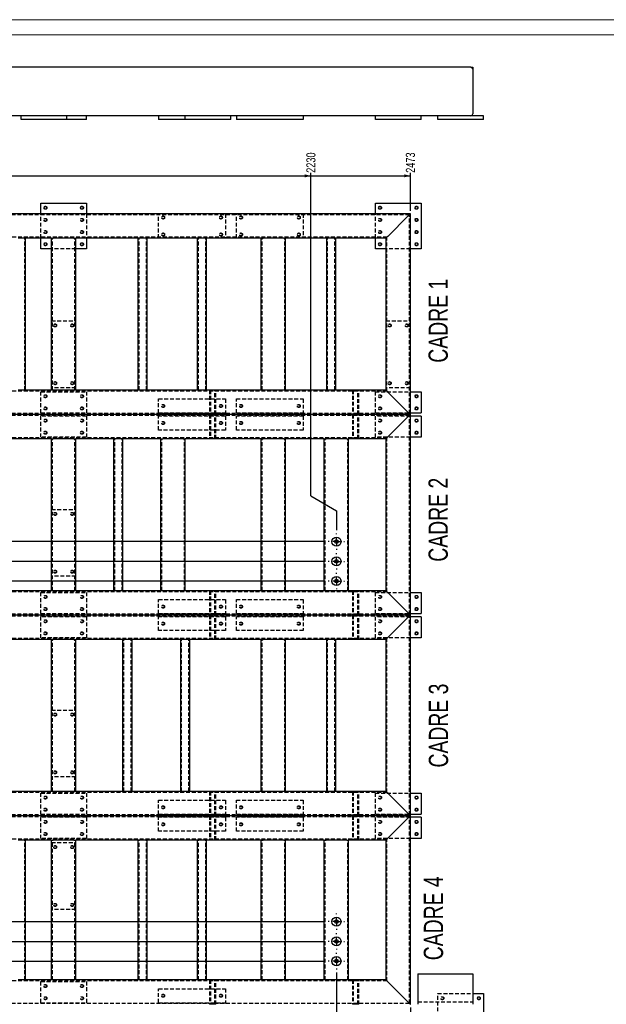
# Model space of a CAD drawing. Header units: millimetres. Extents: x 0 to 841, y 0 to 594.
# Tile 6 of 14: x 167 to 360, y 270 to 594. Entities that reach past the tile are written whole.
import ezdxf

# ---------------------------------------------------------------- set-up
doc = ezdxf.new("R2010")
doc.units = ezdxf.units.MM
doc.linetypes.add('CENTERX2', pattern=[20.32, 12.7, -2.54, 2.54, -2.54])
doc.linetypes.add('HIDDEN', pattern=[1.905, 1.27, -0.635])
for name, color, linetype in [('COTES', 1, 'Continuous'), ('NOTES', 6, 'Continuous'), ('TRAIT-MIXTES', 3, 'CENTERX2'), ('TRAIT-TIRET', 2, 'HIDDEN')]:
    doc.layers.add(name, color=color, linetype=linetype)
doc.layers.add('TRAIT-FORT', color=4, linetype='Continuous', lineweight=25)
doc.styles.add('SLDTEXTSTYLE0', font='TXT', dxfattribs={"width": 0.75})
doc.dimstyles.new('SLDDIMSTYLE1', dxfattribs={"dimtxt": 3, "dimasz": 2, "dimexe": 0, "dimexo": 0.0625, "dimgap": 0.75, "dimtad": 0, "dimtih": 1, "dimtoh": 1, "dimdec": 0, "dimlfac": 10, "dimrnd": 1e-09, "dimzin": 12, "dimdsep": 46, "dimtxsty": 'SLDTEXTSTYLE0', "dimsah": 1, "dimcen": 0.09, "dimadec": 0, "dimazin": 3, "dimtfac": 1, "dimtdec": 0, "dimtofl": 0, "dimtmove": 0, "dimatfit": 3, "dimfxl": 1, "dimfrac": 2, "dimtolj": 1, "dimtzin": 12, "dimarcsym": 0})

# ---------------------------------------------------------------- blocks, each defined once
blk = doc.blocks.new('_D_5')
at = {"layer": 'COTES', "color": 1, "transparency": 16777216}
for p, q in [((28.38, 464.14), (28.38, 422.34)), ((267.93, 422.34), (27.38, 422.34))]:
    blk.add_line(p, q, dxfattribs=at)
blk.add_solid([(28.38, 422.34), (28.88, 424.34), (27.88, 424.34)], dxfattribs=at)
at = {"layer": 'COTES', "color": 1, "transparency": 16777216, "insert": (18.52, 423.82), "char_height": 3, "attachment_point": 1, "style": 'SLDTEXTSTYLE0'}
blk.add_mtext('1078', dxfattribs=at)
blk = doc.blocks.new('_D_6')
at = {"layer": 'COTES', "color": 1, "transparency": 16777216}
for p, q in [((28.38, 422.34), (28.38, 415.84)), ((267.93, 415.84), (27.38, 415.84))]:
    blk.add_line(p, q, dxfattribs=at)
blk.add_solid([(28.38, 415.84), (28.88, 417.84), (27.88, 417.84)], dxfattribs=at)
at = {"layer": 'COTES', "color": 1, "transparency": 16777216, "insert": (18.52, 417.32), "char_height": 3, "attachment_point": 1, "style": 'SLDTEXTSTYLE0'}
blk.add_mtext('1143', dxfattribs=at)
blk = doc.blocks.new('_D_7')
at = {"layer": 'COTES', "color": 1, "transparency": 16777216}
for p, q in [((28.38, 415.84), (28.38, 409.34)), ((267.93, 409.34), (27.38, 409.34))]:
    blk.add_line(p, q, dxfattribs=at)
blk.add_solid([(28.38, 409.34), (28.88, 411.34), (27.88, 411.34)], dxfattribs=at)
at = {"layer": 'COTES', "color": 1, "transparency": 16777216, "insert": (18.52, 410.82), "char_height": 3, "attachment_point": 1, "style": 'SLDTEXTSTYLE0'}
blk.add_mtext('1208', dxfattribs=at)
blk = doc.blocks.new('_D_12')
at = {"layer": 'COTES', "color": 1, "transparency": 16777216}
for p, q in [((28.38, 301.21), (28.38, 296.4)), ((76.24, 296.4), (27.38, 296.4)), ((76.24, 296.4), (81.24, 297.34)), ((81.24, 297.34), (267.93, 297.34))]:
    blk.add_line(p, q, dxfattribs=at)
blk.add_solid([(28.38, 296.4), (28.88, 298.4), (27.88, 298.4)], dxfattribs=at)
at = {"layer": 'COTES', "color": 1, "transparency": 16777216, "insert": (18.52, 297.88), "char_height": 3, "attachment_point": 1, "style": 'SLDTEXTSTYLE0'}
blk.add_mtext('2328', dxfattribs=at)
blk = doc.blocks.new('_D_13')
at = {"layer": 'COTES', "color": 1, "transparency": 16777216}
for p, q in [((28.38, 296.4), (28.38, 291.59)), ((32.38, 291.59), (27.38, 291.59)), ((32.38, 291.59), (37.38, 290.84)), ((37.38, 290.84), (267.93, 290.84))]:
    blk.add_line(p, q, dxfattribs=at)
blk.add_solid([(28.38, 291.59), (28.88, 293.59), (27.88, 293.59)], dxfattribs=at)
at = {"layer": 'COTES', "color": 1, "transparency": 16777216, "insert": (18.52, 293.07), "char_height": 3, "attachment_point": 1, "style": 'SLDTEXTSTYLE0'}
blk.add_mtext('2393', dxfattribs=at)
blk = doc.blocks.new('_D_15')
at = {"layer": 'COTES', "color": 1, "transparency": 16777216}
for p, q in [((28.38, 286.78), (28.38, 281.97)), ((75.43, 281.97), (27.38, 281.97)), ((75.43, 281.97), (80.43, 284.34)), ((80.43, 284.34), (267.93, 284.34))]:
    blk.add_line(p, q, dxfattribs=at)
blk.add_solid([(28.38, 281.97), (28.88, 283.97), (27.88, 283.97)], dxfattribs=at)
at = {"layer": 'COTES', "color": 1, "transparency": 16777216, "insert": (18.52, 283.45), "char_height": 3, "attachment_point": 1, "style": 'SLDTEXTSTYLE0'}
blk.add_mtext('2458', dxfattribs=at)
blk = doc.blocks.new('_D_24')
at = {"layer": 'COTES', "color": 1, "transparency": 16777216}
for p, q in [((53.44, 542.64), (263.21, 542.64)), ((263.21, 437.43), (263.21, 543.64)), ((263.21, 437.43), (271.63, 432.43)), ((271.63, 432.43), (271.63, 426.04))]:
    blk.add_line(p, q, dxfattribs=at)
blk.add_solid([(263.21, 542.64), (261.21, 543.14), (261.21, 542.14)], dxfattribs=at)
at = {"layer": 'COTES', "color": 1, "transparency": 16777216, "insert": (261.72, 543.64), "char_height": 3, "attachment_point": 1, "rotation": 90, "style": 'SLDTEXTSTYLE0'}
blk.add_mtext('2230', dxfattribs=at)
blk = doc.blocks.new('_D_25')
at = {"layer": 'COTES', "color": 1, "transparency": 16777216}
for p, q in [((263.21, 542.64), (295.93, 542.64)), ((295.93, 531.14), (295.93, 543.64))]:
    blk.add_line(p, q, dxfattribs=at)
blk.add_solid([(295.93, 542.64), (293.93, 543.14), (293.93, 542.14)], dxfattribs=at)
at = {"layer": 'COTES', "color": 1, "transparency": 16777216, "insert": (294.45, 543.64), "char_height": 3, "attachment_point": 1, "rotation": 90, "style": 'SLDTEXTSTYLE0'}
blk.add_mtext('2473', dxfattribs=at)
blk = doc.blocks.new('_D_32')
at = {"layer": 'COTES', "color": 1, "transparency": 16777216}
for p, q in [((271.63, 280.64), (271.63, 79.78)), ((154.93, 80.78), (271.63, 80.78))]:
    blk.add_line(p, q, dxfattribs=at)
blk.add_solid([(271.63, 80.78), (269.63, 81.28), (269.63, 80.28)], dxfattribs=at)
at = {"layer": 'COTES', "color": 1, "transparency": 16777216, "insert": (270.15, 70.91), "char_height": 3, "attachment_point": 1, "rotation": 90, "style": 'SLDTEXTSTYLE0'}
blk.add_mtext('2230', dxfattribs=at)
blk = doc.blocks.new('_D_33')
at = {"layer": 'COTES', "color": 1, "transparency": 16777216}
for p, q in [((295.93, 269.14), (295.93, 79.78)), ((271.63, 80.78), (295.93, 80.78))]:
    blk.add_line(p, q, dxfattribs=at)
blk.add_solid([(295.93, 80.78), (293.93, 81.28), (293.93, 80.28)], dxfattribs=at)
at = {"layer": 'COTES', "color": 1, "transparency": 16777216, "insert": (294.45, 70.91), "char_height": 3, "attachment_point": 1, "rotation": 90, "style": 'SLDTEXTSTYLE0'}
blk.add_mtext('2473', dxfattribs=at)
blk = doc.blocks.new('SW_CENTERMARKSYMBOL_3')
at = {"layer": 'TRAIT-MIXTES', "color": 0}
for p, q in [((-2.4, 0), (-2.7, 0)), ((0, 0), (-1.2, 0)), ((0, 2.4), (0, 2.7)), ((0, 0), (0, 1.2)), ((0, 0), (0, -1.2)), ((0, 0), (1.2, 0)), ((2.4, 0), (2.7, 0)), ((0, -2.4), (0, -2.7))]:
    blk.add_line(p, q, dxfattribs=at)
blk = doc.blocks.new('SW_CENTERMARKSYMBOL_4')
at = {"layer": 'TRAIT-MIXTES', "color": 0}
for p, q in [((-2.4, 0), (-2.7, 0)), ((0, 0), (-1.2, 0)), ((0, 2.4), (0, 2.7)), ((0, 0), (0, 1.2)), ((0, 0), (0, -1.2)), ((0, 0), (1.2, 0)), ((2.4, 0), (2.7, 0)), ((0, -2.4), (0, -2.7))]:
    blk.add_line(p, q, dxfattribs=at)
blk = doc.blocks.new('SW_CENTERMARKSYMBOL_5')
at = {"layer": 'TRAIT-MIXTES', "color": 0}
for p, q in [((-2.4, 0), (-2.7, 0)), ((0, 0), (-1.2, 0)), ((0, 2.4), (0, 2.7)), ((0, 0), (0, 1.2)), ((0, 0), (0, -1.2)), ((0, 0), (1.2, 0)), ((2.4, 0), (2.7, 0)), ((0, -2.4), (0, -2.7))]:
    blk.add_line(p, q, dxfattribs=at)
blk = doc.blocks.new('SW_CENTERMARKSYMBOL_9')
at = {"layer": 'TRAIT-MIXTES', "color": 0}
for p, q in [((-2.4, 0), (-2.7, 0)), ((0, 0), (-1.2, 0)), ((0, 2.4), (0, 2.7)), ((0, 0), (0, 1.2)), ((0, 0), (0, -1.2)), ((0, 0), (1.2, 0)), ((2.4, 0), (2.7, 0)), ((0, -2.4), (0, -2.7))]:
    blk.add_line(p, q, dxfattribs=at)
blk = doc.blocks.new('SW_CENTERMARKSYMBOL_10')
at = {"layer": 'TRAIT-MIXTES', "color": 0}
for p, q in [((-2.4, 0), (-2.7, 0)), ((0, 0), (-1.2, 0)), ((0, 2.4), (0, 2.7)), ((0, 0), (0, 1.2)), ((0, 0), (0, -1.2)), ((0, 0), (1.2, 0)), ((2.4, 0), (2.7, 0)), ((0, -2.4), (0, -2.7))]:
    blk.add_line(p, q, dxfattribs=at)
blk = doc.blocks.new('SW_CENTERMARKSYMBOL_11')
at = {"layer": 'TRAIT-MIXTES', "color": 0}
for p, q in [((-2.4, 0), (-2.7, 0)), ((0, 0), (-1.2, 0)), ((0, 2.4), (0, 2.7)), ((0, 0), (0, 1.2)), ((0, 0), (0, -1.2)), ((0, 0), (1.2, 0)), ((2.4, 0), (2.7, 0)), ((0, -2.4), (0, -2.7))]:
    blk.add_line(p, q, dxfattribs=at)

msp = doc.modelspace()

# ---------------------------------------------------------------- linework, layer by layer
at = {"color": 7, "linetype": 'Continuous', "lineweight": 18}
for p, q in [((841, 594), (0, 594)), ((836, 589), (5, 589))]:
    msp.add_line(p, q, dxfattribs=at)
at = {"layer": 'TRAIT-FORT', "color": 4, "linetype": 'Continuous', "lineweight": 25}
for p, q in [((315.83, 578.39), (49.23, 578.39)), ((315.83, 578.39), (316.43, 578.39)), ((316.43, 578.39), (316.43, 577.79)), ((316.43, 577.79), (316.43, 562.99)), ((167.93, 562.39), (158.93, 562.39)), ((167.93, 561.19), (167.93, 562.39)), ((182.93, 562.39), (167.93, 562.39)), ((182.93, 561.19), (167.93, 561.19)), ((221.93, 562.39), (182.93, 562.39)), ((182.93, 561.19), (182.93, 562.39)), ((189.43, 561.19), (182.93, 561.19)), ((189.43, 561.19), (189.43, 562.39)), ((213.13, 562.39), (213.13, 561.19)), ((221.93, 561.19), (213.13, 561.19)), ((221.93, 561.19), (221.93, 562.39)), ((236.93, 562.39), (221.93, 562.39)), ((236.93, 561.19), (221.93, 561.19)), ((304.93, 562.39), (236.93, 562.39)), ((236.93, 561.19), (236.93, 562.39)), ((238.73, 562.39), (238.73, 561.19)), ((260.73, 561.19), (238.73, 561.19)), ((260.73, 562.39), (260.73, 561.19)), ((284.43, 561.19), (284.43, 562.39)), ((299.43, 561.19), (284.43, 561.19)), ((299.43, 561.19), (299.43, 562.39)), ((304.93, 561.19), (304.93, 562.39)), ((319.93, 562.39), (304.93, 562.39)), ((319.93, 561.19), (304.93, 561.19)), ((319.93, 561.19), (319.93, 562.39)), ((174.43, 533.64), (189.43, 533.64)), ((174.43, 530.14), (174.43, 533.64)), ((189.43, 533.64), (189.43, 530.14)), ((284.43, 533.64), (299.43, 533.64)), ((284.43, 530.14), (284.43, 533.64)), ((299.43, 533.64), (299.43, 518.64)), ((295.93, 530.14), (48.63, 530.14)), ((288.53, 522.74), (295.33, 529.54)), ((295.93, 464.14), (295.93, 530.14)), ((168.83, 522.14), (167.03, 522.14)), ((169.43, 522.14), (168.83, 522.14)), ((169.43, 472.14), (169.43, 522.14)), ((177.93, 522.14), (169.43, 522.14)), ((174.43, 518.64), (174.43, 522.14)), ((177.93, 472.14), (177.93, 522.14)), ((177.93, 522.14), (178.53, 522.14)), ((185.33, 522.14), (178.53, 522.14)), ((185.33, 522.14), (185.93, 522.14)), ((185.93, 472.14), (185.93, 522.14)), ((206.43, 522.14), (185.93, 522.14)), ((189.43, 522.14), (189.43, 518.64)), ((206.43, 472.14), (206.43, 522.14)), ((207.03, 522.14), (206.43, 522.14)), ((208.83, 522.14), (207.03, 522.14)), ((209.43, 522.14), (208.83, 522.14)), ((209.43, 472.14), (209.43, 522.14)), ((225.93, 522.14), (209.43, 522.14)), ((225.93, 472.14), (225.93, 522.14)), ((226.53, 522.14), (225.93, 522.14)), ((228.33, 522.14), (226.53, 522.14)), ((228.93, 522.14), (228.33, 522.14)), ((228.93, 472.14), (228.93, 522.14)), ((246.93, 522.14), (228.93, 522.14)), ((246.93, 472.14), (246.93, 522.14)), ((246.93, 522.14), (247.53, 522.14)), ((254.33, 522.14), (247.53, 522.14)), ((254.33, 522.14), (254.93, 522.14)), ((254.93, 472.14), (254.93, 522.14)), ((268.43, 522.14), (254.93, 522.14)), ((268.43, 472.14), (268.43, 522.14)), ((269.03, 522.14), (268.43, 522.14)), ((270.83, 522.14), (269.03, 522.14)), ((271.43, 522.14), (270.83, 522.14)), ((271.43, 472.14), (271.43, 522.14)), ((287.93, 522.14), (271.43, 522.14)), ((284.43, 518.64), (284.43, 522.14)), ((287.93, 472.14), (287.93, 522.14)), ((177.93, 518.64), (174.43, 518.64)), ((189.43, 518.64), (185.93, 518.64)), ((287.93, 518.64), (284.43, 518.64)), ((299.43, 518.64), (295.93, 518.64)), ((168.83, 472.14), (167.03, 472.14)), ((169.43, 472.14), (168.83, 472.14)), ((177.93, 472.14), (169.43, 472.14)), ((178.53, 472.14), (177.93, 472.14)), ((185.33, 472.14), (178.53, 472.14)), ((185.93, 472.14), (185.33, 472.14)), ((206.43, 472.14), (185.93, 472.14)), ((207.03, 472.14), (206.43, 472.14)), ((208.83, 472.14), (207.03, 472.14)), ((209.43, 472.14), (208.83, 472.14)), ((225.93, 472.14), (209.43, 472.14)), ((226.53, 472.14), (225.93, 472.14)), ((228.33, 472.14), (226.53, 472.14)), ((228.93, 472.14), (228.33, 472.14)), ((246.93, 472.14), (228.93, 472.14)), ((247.53, 472.14), (246.93, 472.14)), ((254.33, 472.14), (247.53, 472.14)), ((254.93, 472.14), (254.33, 472.14)), ((268.43, 472.14), (254.93, 472.14)), ((269.03, 472.14), (268.43, 472.14)), ((270.83, 472.14), (269.03, 472.14)), ((271.43, 472.14), (270.83, 472.14)), ((287.93, 472.14), (271.43, 472.14)), ((288.53, 471.54), (295.33, 464.74)), ((295.93, 471.64), (299.43, 471.64)), ((299.43, 471.64), (299.43, 464.64)), ((295.93, 464.14), (48.63, 464.14)), ((288.53, 456.74), (295.33, 463.54)), ((295.93, 464.64), (299.43, 464.64)), ((295.93, 398.14), (295.93, 464.14)), ((299.43, 463.64), (295.93, 463.64)), ((299.43, 463.64), (299.43, 456.64)), ((177.93, 456.14), (163.43, 456.14)), ((177.93, 406.14), (177.93, 456.14)), ((177.93, 456.14), (178.53, 456.14)), ((185.33, 456.14), (178.53, 456.14)), ((185.33, 456.14), (185.93, 456.14)), ((185.93, 406.14), (185.93, 456.14)), ((198.43, 456.14), (185.93, 456.14)), ((198.43, 406.14), (198.43, 456.14)), ((199.03, 456.14), (198.43, 456.14)), ((200.83, 456.14), (199.03, 456.14)), ((201.43, 456.14), (200.83, 456.14)), ((201.43, 406.14), (201.43, 456.14)), ((213.93, 456.14), (201.43, 456.14)), ((213.93, 406.14), (213.93, 456.14)), ((213.93, 456.14), (214.53, 456.14)), ((221.33, 456.14), (214.53, 456.14)), ((221.33, 456.14), (221.93, 456.14)), ((221.93, 406.14), (221.93, 456.14)), ((246.93, 456.14), (221.93, 456.14)), ((246.93, 406.14), (246.93, 456.14)), ((246.93, 456.14), (247.53, 456.14)), ((254.33, 456.14), (247.53, 456.14)), ((254.33, 456.14), (254.93, 456.14)), ((254.93, 406.14), (254.93, 456.14)), ((267.63, 456.14), (254.93, 456.14)), ((267.63, 406.14), (267.63, 456.14)), ((267.63, 456.14), (268.23, 456.14)), ((275.03, 456.14), (268.23, 456.14)), ((275.03, 456.14), (275.63, 456.14)), ((287.93, 456.14), (275.63, 456.14)), ((275.63, 406.14), (275.63, 456.14)), ((287.93, 406.14), (287.93, 456.14)), ((299.43, 456.64), (295.93, 456.64)), ((177.93, 406.14), (163.43, 406.14)), ((178.53, 406.14), (177.93, 406.14)), ((185.33, 406.14), (178.53, 406.14)), ((185.93, 406.14), (185.33, 406.14)), ((198.43, 406.14), (185.93, 406.14)), ((199.03, 406.14), (198.43, 406.14)), ((200.83, 406.14), (199.03, 406.14)), ((201.43, 406.14), (200.83, 406.14)), ((213.93, 406.14), (201.43, 406.14)), ((214.53, 406.14), (213.93, 406.14)), ((221.33, 406.14), (214.53, 406.14)), ((221.93, 406.14), (221.33, 406.14)), ((246.93, 406.14), (221.93, 406.14)), ((247.53, 406.14), (246.93, 406.14)), ((254.33, 406.14), (247.53, 406.14)), ((254.93, 406.14), (254.33, 406.14)), ((267.63, 406.14), (254.93, 406.14)), ((268.23, 406.14), (267.63, 406.14)), ((275.03, 406.14), (268.23, 406.14)), ((275.63, 406.14), (275.03, 406.14)), ((287.93, 406.14), (275.63, 406.14)), ((288.53, 405.54), (295.33, 398.74)), ((295.93, 405.64), (299.43, 405.64)), ((299.43, 405.64), (299.43, 398.64)), ((295.93, 398.64), (299.43, 398.64)), ((295.93, 398.14), (48.63, 398.14)), ((288.53, 390.74), (295.33, 397.54)), ((295.93, 332.14), (295.93, 398.14)), ((299.43, 397.64), (295.93, 397.64)), ((299.43, 397.64), (299.43, 390.64)), ((177.93, 390.14), (163.43, 390.14)), ((177.93, 340.14), (177.93, 390.14)), ((177.93, 390.14), (178.53, 390.14)), ((185.33, 390.14), (178.53, 390.14)), ((185.33, 390.14), (185.93, 390.14)), ((185.93, 340.14), (185.93, 390.14)), ((201.43, 390.14), (185.93, 390.14)), ((201.43, 340.14), (201.43, 390.14)), ((202.03, 390.14), (201.43, 390.14)), ((203.83, 390.14), (202.03, 390.14)), ((204.43, 390.14), (203.83, 390.14)), ((204.43, 340.14), (204.43, 390.14)), ((220.43, 390.14), (204.43, 390.14)), ((220.43, 340.14), (220.43, 390.14)), ((221.03, 390.14), (220.43, 390.14)), ((222.83, 390.14), (221.03, 390.14)), ((223.43, 390.14), (222.83, 390.14)), ((223.43, 340.14), (223.43, 390.14)), ((246.93, 390.14), (223.43, 390.14)), ((246.93, 340.14), (246.93, 390.14)), ((246.93, 390.14), (247.53, 390.14)), ((254.33, 390.14), (247.53, 390.14)), ((254.33, 390.14), (254.93, 390.14)), ((254.93, 340.14), (254.93, 390.14)), ((268.43, 390.14), (254.93, 390.14)), ((268.43, 340.14), (268.43, 390.14)), ((269.03, 390.14), (268.43, 390.14)), ((270.83, 390.14), (269.03, 390.14)), ((271.43, 390.14), (270.83, 390.14)), ((271.43, 340.14), (271.43, 390.14)), ((287.93, 390.14), (271.43, 390.14)), ((287.93, 340.14), (287.93, 390.14)), ((299.43, 390.64), (295.93, 390.64)), ((177.93, 340.14), (163.43, 340.14)), ((178.53, 340.14), (177.93, 340.14)), ((185.33, 340.14), (178.53, 340.14)), ((185.93, 340.14), (185.33, 340.14)), ((201.43, 340.14), (185.93, 340.14)), ((202.03, 340.14), (201.43, 340.14)), ((203.83, 340.14), (202.03, 340.14)), ((204.43, 340.14), (203.83, 340.14)), ((220.43, 340.14), (204.43, 340.14)), ((221.03, 340.14), (220.43, 340.14)), ((222.83, 340.14), (221.03, 340.14)), ((223.43, 340.14), (222.83, 340.14)), ((246.93, 340.14), (223.43, 340.14)), ((247.53, 340.14), (246.93, 340.14)), ((254.33, 340.14), (247.53, 340.14)), ((254.93, 340.14), (254.33, 340.14)), ((268.43, 340.14), (254.93, 340.14)), ((269.03, 340.14), (268.43, 340.14)), ((270.83, 340.14), (269.03, 340.14)), ((271.43, 340.14), (270.83, 340.14)), ((287.93, 340.14), (271.43, 340.14)), ((288.53, 339.54), (295.33, 332.74)), ((295.93, 339.64), (299.43, 339.64)), ((299.43, 339.64), (299.43, 332.64)), ((295.93, 332.14), (48.63, 332.14)), ((288.53, 324.74), (295.33, 331.54)), ((295.93, 332.64), (299.43, 332.64)), ((295.93, 270.14), (295.93, 332.14)), ((299.43, 331.64), (295.93, 331.64)), ((299.43, 331.64), (299.43, 324.64)), ((168.83, 324.14), (167.03, 324.14)), ((169.43, 324.14), (168.83, 324.14)), ((169.43, 278.14), (169.43, 324.14)), ((177.93, 324.14), (169.43, 324.14)), ((177.93, 278.14), (177.93, 324.14)), ((177.93, 324.14), (178.53, 324.14)), ((185.33, 324.14), (178.53, 324.14)), ((185.33, 324.14), (185.93, 324.14)), ((185.93, 278.14), (185.93, 324.14)), ((206.43, 324.14), (185.93, 324.14)), ((206.43, 278.14), (206.43, 324.14)), ((207.03, 324.14), (206.43, 324.14)), ((208.83, 324.14), (207.03, 324.14)), ((209.43, 324.14), (208.83, 324.14)), ((209.43, 278.14), (209.43, 324.14)), ((225.93, 324.14), (209.43, 324.14)), ((225.93, 278.14), (225.93, 324.14)), ((226.53, 324.14), (225.93, 324.14)), ((228.33, 324.14), (226.53, 324.14)), ((228.93, 324.14), (228.33, 324.14)), ((228.93, 278.14), (228.93, 324.14)), ((246.93, 324.14), (228.93, 324.14)), ((246.93, 278.14), (246.93, 324.14)), ((246.93, 324.14), (247.53, 324.14)), ((254.33, 324.14), (247.53, 324.14)), ((254.33, 324.14), (254.93, 324.14)), ((254.93, 278.14), (254.93, 324.14)), ((267.63, 324.14), (254.93, 324.14)), ((267.63, 278.14), (267.63, 324.14)), ((267.63, 324.14), (268.23, 324.14)), ((275.03, 324.14), (268.23, 324.14)), ((275.03, 324.14), (275.63, 324.14)), ((287.93, 324.14), (275.63, 324.14)), ((275.63, 278.14), (275.63, 324.14)), ((287.93, 278.14), (287.93, 324.14)), ((299.43, 324.64), (295.93, 324.64)), ((298.43, 280.14), (298.43, 270.14)), ((298.43, 280.14), (316.43, 280.14)), ((316.43, 280.14), (316.43, 270.14)), ((168.83, 278.14), (167.03, 278.14)), ((169.43, 278.14), (168.83, 278.14)), ((177.93, 278.14), (169.43, 278.14)), ((178.53, 278.14), (177.93, 278.14)), ((185.33, 278.14), (178.53, 278.14)), ((185.93, 278.14), (185.33, 278.14)), ((206.43, 278.14), (185.93, 278.14)), ((207.03, 278.14), (206.43, 278.14)), ((208.83, 278.14), (207.03, 278.14)), ((209.43, 278.14), (208.83, 278.14)), ((225.93, 278.14), (209.43, 278.14)), ((226.53, 278.14), (225.93, 278.14)), ((228.33, 278.14), (226.53, 278.14)), ((228.93, 278.14), (228.33, 278.14)), ((246.93, 278.14), (228.93, 278.14)), ((247.53, 278.14), (246.93, 278.14)), ((254.33, 278.14), (247.53, 278.14)), ((254.93, 278.14), (254.33, 278.14)), ((267.63, 278.14), (254.93, 278.14)), ((268.23, 278.14), (267.63, 278.14)), ((275.03, 278.14), (268.23, 278.14)), ((275.63, 278.14), (275.03, 278.14)), ((287.93, 278.14), (275.63, 278.14)), ((288.53, 277.54), (295.33, 270.74)), ((316.43, 273.64), (319.93, 273.64)), ((319.93, 273.64), (319.93, 258.64))]:
    msp.add_line(p, q, dxfattribs=at)
at = {"layer": 'TRAIT-FORT', "color": 4, "linetype": 'Continuous', "lineweight": 25, "flags": 128}
for points in [[(295.33, 529.54), (295.44, 529.64), (295.54, 529.74), (295.63, 529.84), (295.72, 529.92), (295.79, 530), (295.85, 530.06), (295.89, 530.1), (295.92, 530.13), (295.93, 530.14)], [(295.33, 529.54), (295.44, 529.64), (295.54, 529.74), (295.63, 529.84), (295.72, 529.92), (295.79, 530), (295.85, 530.06), (295.89, 530.1), (295.92, 530.13), (295.93, 530.14)], [(295.33, 464.74), (295.44, 464.64), (295.54, 464.53), (295.63, 464.44), (295.72, 464.35), (295.79, 464.28), (295.85, 464.22), (295.89, 464.17), (295.92, 464.15), (295.93, 464.14)], [(295.33, 464.74), (295.45, 464.62), (295.56, 464.51), (295.66, 464.41), (295.76, 464.31), (295.83, 464.24), (295.89, 464.18), (295.92, 464.15), (295.93, 464.14)], [(295.33, 398.74), (295.44, 398.63), (295.54, 398.53), (295.63, 398.44), (295.72, 398.35), (295.79, 398.28), (295.85, 398.22), (295.89, 398.18), (295.92, 398.15), (295.93, 398.14)], [(295.33, 398.74), (295.44, 398.63), (295.54, 398.53), (295.63, 398.44), (295.72, 398.35), (295.79, 398.28), (295.85, 398.22), (295.89, 398.18), (295.92, 398.15), (295.93, 398.14)], [(295.33, 397.54), (295.44, 397.64), (295.54, 397.74), (295.63, 397.84), (295.72, 397.92), (295.79, 398), (295.85, 398.06), (295.89, 398.1), (295.92, 398.13), (295.93, 398.14)], [(295.33, 397.54), (295.44, 397.64), (295.54, 397.74), (295.63, 397.84), (295.72, 397.92), (295.79, 398), (295.85, 398.06), (295.89, 398.1), (295.92, 398.13), (295.93, 398.14)], [(295.33, 332.74), (295.44, 332.64), (295.54, 332.53), (295.63, 332.44), (295.72, 332.35), (295.79, 332.28), (295.85, 332.22), (295.89, 332.18), (295.92, 332.15), (295.93, 332.14)], [(295.33, 332.74), (295.44, 332.64), (295.54, 332.53), (295.63, 332.44), (295.72, 332.35), (295.79, 332.28), (295.85, 332.22), (295.89, 332.18), (295.92, 332.15), (295.93, 332.14)], [(295.33, 270.74), (295.44, 270.63), (295.54, 270.53), (295.63, 270.44), (295.72, 270.35), (295.79, 270.28), (295.85, 270.22), (295.89, 270.17), (295.92, 270.15), (295.93, 270.14)], [(295.33, 270.74), (295.44, 270.63), (295.54, 270.53), (295.63, 270.44), (295.72, 270.35), (295.79, 270.28), (295.85, 270.22), (295.89, 270.17), (295.92, 270.15), (295.93, 270.14)]]:
    msp.add_lwpolyline(points, dxfattribs=at)
at = {"layer": 'TRAIT-FORT', "color": 4, "linetype": 'Continuous', "lineweight": 25}
for centre, radius in [((175.93, 532.14), 0.425), ((187.93, 532.14), 0.425), ((285.93, 532.14), 0.425), ((297.93, 532.14), 0.425), ((297.93, 528.14), 0.425), ((297.93, 524.14), 0.425), ((175.93, 520.14), 0.425), ((187.93, 520.14), 0.425), ((285.93, 520.14), 0.425), ((297.93, 520.14), 0.425), ((297.93, 470.14), 0.425), ((297.93, 466.14), 0.425), ((297.93, 462.14), 0.425), ((297.93, 458.14), 0.425), ((271.63, 422.34), 1.5), ((271.63, 422.34), 0.603), ((271.63, 422.34), 0.51), ((271.63, 415.84), 1.5), ((271.63, 415.84), 0.603), ((271.63, 415.84), 0.51), ((271.63, 409.34), 1.5), ((271.63, 409.34), 0.603), ((271.63, 409.34), 0.51), ((297.93, 404.14), 0.425), ((297.93, 400.14), 0.425), ((297.93, 396.14), 0.425), ((297.93, 392.14), 0.425), ((297.93, 338.14), 0.425), ((297.93, 334.14), 0.425), ((297.93, 330.14), 0.425), ((297.93, 326.14), 0.425), ((271.63, 297.34), 1.5), ((271.63, 297.34), 0.603), ((271.63, 297.34), 0.51), ((271.63, 290.84), 1.5), ((271.63, 290.84), 0.603), ((271.63, 290.84), 0.51), ((271.63, 284.34), 1.5), ((271.63, 284.34), 0.603), ((271.63, 284.34), 0.51), ((318.43, 272.14), 0.425)]:
    msp.add_circle(centre, radius, dxfattribs=at)
for centre, radius, start, end in [((315.83, 577.79), 0.6, 360, 90), ((315.83, 562.99), 0.6, 270, 360), ((229.98, 580.66), 82.36, 314.7229, 315.3135), ((229.98, 580.66), 82.36, 314.7229, 315.3135), ((18.66, 202.1), 381.35, 44.9545, 45.0819), ((39.06, 720.25), 362.73, 314.9512, 315.0852), ((39.06, 720.25), 362.73, 314.9512, 315.0852), ((264.54, 480.14), 33.51, 314.2566, 315.707), ((606.96, 137.51), 450.89, 134.9279, 135.0357), ((513.95, 631.7), 319.32, 224.9421, 225.0943), ((229.98, 448.66), 82.36, 314.7229, 315.3135), ((229.98, 448.66), 82.36, 314.7229, 315.3135), ((264.54, 316.14), 33.51, 44.293, 45.7434), ((39.06, 588.25), 362.73, 314.9512, 315.0852), ((39.06, 588.25), 362.73, 314.9512, 315.0852), ((606.96, 5.51), 450.89, 134.9279, 135.0357), ((264.54, 348.14), 33.51, 314.2566, 315.707), ((312.15, 301.74), 33.82, 224.2626, 225.7009)]:
    msp.add_arc(centre, radius, start, end, dxfattribs=at)
at = {"layer": 'TRAIT-TIRET', "color": 2}
for p, q in [((295.63, 529.84), (48.93, 529.84)), ((174.43, 522.14), (174.43, 530.14)), ((189.43, 530.14), (189.43, 522.14)), ((213.13, 522.14), (213.13, 530.14)), ((235.13, 530.14), (235.13, 522.14)), ((238.73, 522.14), (238.73, 530.14)), ((260.73, 530.14), (260.73, 522.14)), ((284.43, 522.14), (284.43, 530.14)), ((295.63, 464.44), (295.63, 529.84)), ((288.23, 522.44), (56.33, 522.44)), ((169.13, 472.14), (169.13, 522.14)), ((178.23, 472.14), (178.23, 522.14)), ((185.63, 472.14), (185.63, 522.14)), ((206.73, 472.14), (206.73, 522.14)), ((209.13, 472.14), (209.13, 522.14)), ((226.23, 472.14), (226.23, 522.14)), ((228.63, 472.14), (228.63, 522.14)), ((247.23, 472.14), (247.23, 522.14)), ((254.63, 472.14), (254.63, 522.14)), ((268.73, 472.14), (268.73, 522.14)), ((271.13, 472.14), (271.13, 522.14)), ((288.23, 471.84), (288.23, 522.44)), ((185.93, 518.64), (177.93, 518.64)), ((295.93, 518.64), (287.93, 518.64)), ((177.93, 494.94), (185.93, 494.94)), ((287.93, 494.94), (295.93, 494.94)), ((185.93, 472.94), (177.93, 472.94)), ((295.93, 472.94), (287.93, 472.94)), ((288.23, 471.84), (56.33, 471.84)), ((174.43, 471.64), (189.43, 471.64)), ((174.43, 464.64), (174.43, 471.64)), ((189.43, 471.64), (189.43, 464.64)), ((229.88, 472.14), (229.88, 471.84)), ((229.88, 472.14), (229.88, 464.14)), ((230.18, 472.14), (230.18, 464.14)), ((231.68, 464.14), (231.68, 472.14)), ((231.98, 471.84), (231.98, 472.14)), ((231.98, 464.14), (231.98, 472.14)), ((276.88, 472.14), (276.88, 471.84)), ((276.88, 472.14), (276.88, 464.14)), ((277.18, 472.14), (277.18, 464.14)), ((278.68, 464.14), (278.68, 472.14)), ((278.98, 471.84), (278.98, 472.14)), ((278.98, 464.14), (278.98, 472.14)), ((284.43, 471.64), (295.93, 471.64)), ((284.43, 464.64), (284.43, 471.64)), ((213.13, 469.24), (235.13, 469.24)), ((213.13, 464.64), (213.13, 469.24)), ((235.13, 469.24), (235.13, 464.64)), ((238.73, 469.24), (260.73, 469.24)), ((238.73, 464.64), (238.73, 469.24)), ((260.73, 469.24), (260.73, 464.64)), ((295.63, 464.44), (48.93, 464.44)), ((295.63, 463.84), (48.93, 463.84)), ((174.43, 464.64), (189.43, 464.64)), ((174.43, 456.64), (174.43, 463.64)), ((189.43, 463.64), (174.43, 463.64)), ((189.43, 463.64), (189.43, 456.64)), ((213.13, 464.64), (235.13, 464.64)), ((213.13, 459.04), (213.13, 463.64)), ((235.13, 463.64), (213.13, 463.64)), ((229.88, 464.44), (229.88, 464.14)), ((230.93, 464.14), (229.88, 464.14)), ((229.88, 464.14), (231.98, 464.14)), ((229.88, 464.14), (229.88, 463.84)), ((229.88, 464.14), (229.88, 456.14)), ((230.18, 464.14), (230.18, 456.14)), ((231.98, 464.14), (230.93, 464.14)), ((231.68, 456.14), (231.68, 464.14)), ((231.98, 464.14), (231.98, 464.44)), ((231.98, 463.84), (231.98, 464.14)), ((231.98, 456.14), (231.98, 464.14)), ((235.13, 463.64), (235.13, 459.04)), ((238.73, 464.64), (260.73, 464.64)), ((238.73, 459.04), (238.73, 463.64)), ((260.73, 463.64), (238.73, 463.64)), ((260.73, 463.64), (260.73, 459.04)), ((276.88, 464.44), (276.88, 464.14)), ((277.93, 464.14), (276.88, 464.14)), ((276.88, 464.14), (278.98, 464.14)), ((276.88, 464.14), (276.88, 463.84)), ((276.88, 464.14), (276.88, 456.14)), ((277.18, 464.14), (277.18, 456.14)), ((278.98, 464.14), (277.93, 464.14)), ((278.68, 456.14), (278.68, 464.14)), ((278.98, 464.14), (278.98, 464.44)), ((278.98, 463.84), (278.98, 464.14)), ((278.98, 456.14), (278.98, 464.14)), ((284.43, 464.64), (295.93, 464.64)), ((284.43, 456.64), (284.43, 463.64)), ((295.93, 463.64), (284.43, 463.64)), ((295.63, 398.44), (295.63, 463.84)), ((235.13, 459.04), (213.13, 459.04)), ((260.73, 459.04), (238.73, 459.04)), ((288.23, 456.44), (56.33, 456.44)), ((189.43, 456.64), (174.43, 456.64)), ((178.23, 406.14), (178.23, 456.14)), ((185.63, 406.14), (185.63, 456.14)), ((198.73, 406.14), (198.73, 456.14)), ((201.13, 406.14), (201.13, 456.14)), ((214.23, 406.14), (214.23, 456.14)), ((221.63, 406.14), (221.63, 456.14)), ((229.88, 456.44), (229.88, 456.14)), ((231.98, 456.14), (231.98, 456.44)), ((247.23, 406.14), (247.23, 456.14)), ((254.63, 406.14), (254.63, 456.14)), ((267.93, 406.14), (267.93, 456.14)), ((275.33, 406.14), (275.33, 456.14)), ((276.88, 456.44), (276.88, 456.14)), ((278.98, 456.14), (278.98, 456.44)), ((295.93, 456.64), (284.43, 456.64)), ((288.23, 405.84), (288.23, 456.44)), ((177.93, 432.94), (185.93, 432.94)), ((185.93, 410.94), (177.93, 410.94)), ((288.23, 405.84), (56.33, 405.84)), ((174.43, 405.64), (189.43, 405.64)), ((174.43, 398.64), (174.43, 405.64)), ((189.43, 405.64), (189.43, 398.64)), ((229.88, 406.14), (229.88, 405.84)), ((229.88, 406.14), (229.88, 398.14)), ((230.18, 406.14), (230.18, 398.14)), ((231.68, 398.14), (231.68, 406.14)), ((231.98, 405.84), (231.98, 406.14)), ((231.98, 398.14), (231.98, 406.14)), ((276.88, 406.14), (276.88, 405.84)), ((276.88, 406.14), (276.88, 398.14)), ((277.18, 406.14), (277.18, 398.14)), ((278.68, 398.14), (278.68, 406.14)), ((278.98, 405.84), (278.98, 406.14)), ((278.98, 398.14), (278.98, 406.14)), ((284.43, 405.64), (295.93, 405.64)), ((284.43, 398.64), (284.43, 405.64)), ((213.13, 403.24), (235.13, 403.24)), ((213.13, 398.64), (213.13, 403.24)), ((235.13, 403.24), (235.13, 398.64)), ((238.73, 403.24), (260.73, 403.24)), ((238.73, 398.64), (238.73, 403.24)), ((260.73, 403.24), (260.73, 398.64)), ((295.63, 398.44), (48.93, 398.44)), ((174.43, 398.64), (189.43, 398.64)), ((213.13, 398.64), (235.13, 398.64)), ((229.88, 398.44), (229.88, 398.14)), ((231.98, 398.14), (231.98, 398.44)), ((238.73, 398.64), (260.73, 398.64)), ((276.88, 398.44), (276.88, 398.14)), ((278.98, 398.14), (278.98, 398.44)), ((284.43, 398.64), (295.93, 398.64)), ((295.63, 397.84), (48.93, 397.84)), ((174.43, 390.64), (174.43, 397.64)), ((189.43, 397.64), (174.43, 397.64)), ((189.43, 397.64), (189.43, 390.64)), ((213.13, 393.04), (213.13, 397.64)), ((235.13, 397.64), (213.13, 397.64)), ((230.93, 398.14), (229.88, 398.14)), ((229.88, 398.14), (231.98, 398.14)), ((229.88, 398.14), (229.88, 397.84)), ((229.88, 398.14), (229.88, 390.14)), ((230.18, 398.14), (230.18, 390.14)), ((231.98, 398.14), (230.93, 398.14)), ((231.68, 390.14), (231.68, 398.14)), ((231.98, 397.84), (231.98, 398.14)), ((231.98, 390.14), (231.98, 398.14)), ((235.13, 397.64), (235.13, 393.04)), ((238.73, 393.04), (238.73, 397.64)), ((260.73, 397.64), (238.73, 397.64)), ((260.73, 397.64), (260.73, 393.04)), ((277.93, 398.14), (276.88, 398.14)), ((276.88, 398.14), (278.98, 398.14)), ((276.88, 398.14), (276.88, 397.84)), ((276.88, 398.14), (276.88, 390.14)), ((277.18, 398.14), (277.18, 390.14)), ((278.98, 398.14), (277.93, 398.14)), ((278.68, 390.14), (278.68, 398.14)), ((278.98, 397.84), (278.98, 398.14)), ((278.98, 390.14), (278.98, 398.14)), ((284.43, 390.64), (284.43, 397.64)), ((295.93, 397.64), (284.43, 397.64)), ((295.63, 332.44), (295.63, 397.84)), ((235.13, 393.04), (213.13, 393.04)), ((260.73, 393.04), (238.73, 393.04)), ((288.23, 390.44), (56.33, 390.44)), ((189.43, 390.64), (174.43, 390.64)), ((178.23, 340.14), (178.23, 390.14)), ((185.63, 340.14), (185.63, 390.14)), ((201.73, 340.14), (201.73, 390.14)), ((204.13, 340.14), (204.13, 390.14)), ((220.73, 340.14), (220.73, 390.14)), ((223.13, 340.14), (223.13, 390.14)), ((229.88, 390.44), (229.88, 390.14)), ((231.98, 390.14), (231.98, 390.44)), ((247.23, 340.14), (247.23, 390.14)), ((254.63, 340.14), (254.63, 390.14)), ((268.73, 340.14), (268.73, 390.14)), ((271.13, 340.14), (271.13, 390.14)), ((276.88, 390.44), (276.88, 390.14)), ((278.98, 390.14), (278.98, 390.44)), ((295.93, 390.64), (284.43, 390.64)), ((288.23, 339.84), (288.23, 390.44)), ((177.93, 366.94), (185.93, 366.94)), ((185.93, 344.94), (177.93, 344.94)), ((229.88, 340.14), (229.88, 339.84)), ((229.88, 340.14), (229.88, 332.14)), ((230.18, 340.14), (230.18, 332.14)), ((231.68, 332.14), (231.68, 340.14)), ((231.98, 339.84), (231.98, 340.14)), ((231.98, 332.14), (231.98, 340.14)), ((276.88, 340.14), (276.88, 339.84)), ((276.88, 340.14), (276.88, 332.14)), ((277.18, 340.14), (277.18, 332.14)), ((278.68, 332.14), (278.68, 340.14)), ((278.98, 339.84), (278.98, 340.14)), ((278.98, 332.14), (278.98, 340.14)), ((288.23, 339.84), (56.33, 339.84)), ((174.43, 339.64), (189.43, 339.64)), ((174.43, 332.64), (174.43, 339.64)), ((189.43, 339.64), (189.43, 332.64)), ((213.13, 337.24), (235.13, 337.24)), ((213.13, 332.64), (213.13, 337.24)), ((235.13, 337.24), (235.13, 332.64)), ((238.73, 337.24), (260.73, 337.24)), ((238.73, 332.64), (238.73, 337.24)), ((260.73, 337.24), (260.73, 332.64)), ((284.43, 339.64), (295.93, 339.64)), ((284.43, 332.64), (284.43, 339.64)), ((295.63, 332.44), (48.93, 332.44)), ((295.63, 331.84), (48.93, 331.84)), ((174.43, 332.64), (189.43, 332.64)), ((174.43, 324.64), (174.43, 331.64)), ((189.43, 331.64), (174.43, 331.64)), ((189.43, 331.64), (189.43, 324.64)), ((213.13, 332.64), (235.13, 332.64)), ((213.13, 327.04), (213.13, 331.64)), ((235.13, 331.64), (213.13, 331.64)), ((229.88, 332.44), (229.88, 332.14)), ((229.88, 332.14), (231.98, 332.14)), ((230.93, 332.14), (229.88, 332.14)), ((229.88, 332.14), (229.88, 331.84)), ((229.88, 332.14), (229.88, 324.14)), ((230.18, 332.14), (230.18, 324.14)), ((231.98, 332.14), (230.93, 332.14)), ((231.68, 324.14), (231.68, 332.14)), ((231.98, 332.14), (231.98, 332.44)), ((231.98, 331.84), (231.98, 332.14)), ((231.98, 324.14), (231.98, 332.14)), ((235.13, 331.64), (235.13, 327.04)), ((238.73, 332.64), (260.73, 332.64)), ((238.73, 327.04), (238.73, 331.64)), ((260.73, 331.64), (238.73, 331.64)), ((260.73, 331.64), (260.73, 327.04)), ((276.88, 332.44), (276.88, 332.14)), ((276.88, 332.14), (278.98, 332.14)), ((277.93, 332.14), (276.88, 332.14)), ((276.88, 332.14), (276.88, 331.84)), ((276.88, 332.14), (276.88, 324.14)), ((277.18, 332.14), (277.18, 324.14)), ((278.98, 332.14), (277.93, 332.14)), ((278.68, 324.14), (278.68, 332.14)), ((278.98, 332.14), (278.98, 332.44)), ((278.98, 331.84), (278.98, 332.14)), ((278.98, 324.14), (278.98, 332.14)), ((284.43, 332.64), (295.93, 332.64)), ((284.43, 324.64), (284.43, 331.64)), ((295.93, 331.64), (284.43, 331.64)), ((295.63, 270.44), (295.63, 331.84)), ((288.23, 324.44), (56.33, 324.44)), ((169.13, 278.14), (169.13, 324.14)), ((189.43, 324.64), (174.43, 324.64)), ((178.23, 278.14), (178.23, 324.14)), ((185.63, 278.14), (185.63, 324.14)), ((206.73, 278.14), (206.73, 324.14)), ((209.13, 278.14), (209.13, 324.14)), ((235.13, 327.04), (213.13, 327.04)), ((226.23, 278.14), (226.23, 324.14)), ((228.63, 278.14), (228.63, 324.14)), ((229.88, 324.44), (229.88, 324.14)), ((231.98, 324.14), (231.98, 324.44)), ((260.73, 327.04), (238.73, 327.04)), ((247.23, 278.14), (247.23, 324.14)), ((254.63, 278.14), (254.63, 324.14)), ((267.93, 278.14), (267.93, 324.14)), ((275.33, 278.14), (275.33, 324.14)), ((276.88, 324.44), (276.88, 324.14)), ((278.98, 324.14), (278.98, 324.44)), ((295.93, 324.64), (284.43, 324.64)), ((288.23, 277.84), (288.23, 324.44)), ((177.93, 323.34), (185.93, 323.34)), ((185.93, 301.34), (177.93, 301.34)), ((288.23, 277.84), (56.33, 277.84)), ((174.43, 277.64), (189.43, 277.64)), ((174.43, 270.64), (174.43, 277.64)), ((189.43, 277.64), (189.43, 270.64)), ((229.88, 278.14), (229.88, 277.84)), ((229.88, 278.14), (229.88, 270.14)), ((230.18, 278.14), (230.18, 270.14)), ((231.68, 270.14), (231.68, 278.14)), ((231.98, 277.84), (231.98, 278.14)), ((231.98, 270.14), (231.98, 278.14)), ((276.88, 278.14), (276.88, 277.84)), ((276.88, 278.14), (276.88, 270.14)), ((277.18, 278.14), (277.18, 270.14)), ((278.68, 270.14), (278.68, 278.14)), ((278.98, 277.84), (278.98, 278.14)), ((278.98, 270.14), (278.98, 278.14)), ((213.13, 275.24), (235.13, 275.24)), ((213.13, 270.64), (213.13, 275.24)), ((235.13, 275.24), (235.13, 270.64)), ((304.93, 273.64), (316.43, 273.64)), ((304.93, 262.14), (304.93, 273.64)), ((295.63, 270.44), (48.93, 270.44)), ((174.43, 270.64), (189.43, 270.64)), ((213.13, 270.64), (235.13, 270.64)), ((229.88, 270.44), (229.88, 270.14)), ((230.93, 270.14), (229.88, 270.14)), ((231.98, 270.14), (230.93, 270.14)), ((231.98, 270.14), (231.98, 270.44)), ((276.88, 270.44), (276.88, 270.14)), ((277.93, 270.14), (276.88, 270.14)), ((278.98, 270.14), (277.93, 270.14)), ((278.98, 270.14), (278.98, 270.44)), ((298.43, 270.94), (316.43, 270.94))]:
    msp.add_line(p, q, dxfattribs=at)
for centre, radius in [((175.93, 532.14), 0.503), ((187.93, 532.14), 0.503), ((285.93, 532.14), 0.503), ((297.93, 532.14), 0.503), ((175.93, 528.14), 0.503), ((175.93, 528.14), 0.425), ((187.93, 528.14), 0.503), ((187.93, 528.14), 0.425), ((214.63, 528.94), 0.503), ((214.63, 528.94), 0.425), ((233.63, 528.94), 0.503), ((233.63, 528.94), 0.425), ((240.23, 528.94), 0.503), ((240.23, 528.94), 0.425), ((259.23, 528.94), 0.503), ((259.23, 528.94), 0.425), ((285.93, 528.14), 0.503), ((285.93, 528.14), 0.425), ((297.93, 528.14), 0.503), ((175.93, 524.14), 0.503), ((175.93, 524.14), 0.425), ((187.93, 524.14), 0.503), ((187.93, 524.14), 0.425), ((214.63, 523.34), 0.503), ((214.63, 523.34), 0.425), ((233.63, 523.34), 0.503), ((233.63, 523.34), 0.425), ((240.23, 523.34), 0.503), ((240.23, 523.34), 0.425), ((259.23, 523.34), 0.503), ((259.23, 523.34), 0.425), ((285.93, 524.14), 0.503), ((285.93, 524.14), 0.425), ((297.93, 524.14), 0.503), ((175.93, 520.14), 0.503), ((187.93, 520.14), 0.503), ((285.93, 520.14), 0.503), ((297.93, 520.14), 0.503), ((179.13, 493.44), 0.503), ((179.13, 493.44), 0.425), ((184.73, 493.44), 0.503), ((184.73, 493.44), 0.425), ((289.13, 493.44), 0.503), ((289.13, 493.44), 0.425), ((294.73, 493.44), 0.503), ((294.73, 493.44), 0.425), ((179.13, 474.44), 0.503), ((179.13, 474.44), 0.425), ((184.73, 474.44), 0.503), ((184.73, 474.44), 0.425), ((289.13, 474.44), 0.503), ((289.13, 474.44), 0.425), ((294.73, 474.44), 0.503), ((294.73, 474.44), 0.425), ((175.93, 470.14), 0.503), ((175.93, 470.14), 0.425), ((187.93, 470.14), 0.503), ((187.93, 470.14), 0.425), ((285.93, 470.14), 0.503), ((285.93, 470.14), 0.425), ((297.93, 470.14), 0.503), ((175.93, 466.14), 0.503), ((175.93, 466.14), 0.425), ((187.93, 466.14), 0.503), ((187.93, 466.14), 0.425), ((214.63, 466.94), 0.503), ((214.63, 466.94), 0.425), ((233.63, 466.94), 0.503), ((233.63, 466.94), 0.425), ((240.23, 466.94), 0.503), ((240.23, 466.94), 0.425), ((259.23, 466.94), 0.503), ((259.23, 466.94), 0.425), ((285.93, 466.14), 0.503), ((285.93, 466.14), 0.425), ((297.93, 466.14), 0.503), ((175.93, 462.14), 0.503), ((175.93, 462.14), 0.425), ((187.93, 462.14), 0.503), ((187.93, 462.14), 0.425), ((214.63, 461.34), 0.503), ((214.63, 461.34), 0.425), ((233.63, 461.34), 0.503), ((233.63, 461.34), 0.425), ((240.23, 461.34), 0.503), ((240.23, 461.34), 0.425), ((259.23, 461.34), 0.503), ((259.23, 461.34), 0.425), ((285.93, 462.14), 0.503), ((285.93, 462.14), 0.425), ((297.93, 462.14), 0.503), ((175.93, 458.14), 0.503), ((175.93, 458.14), 0.425), ((187.93, 458.14), 0.503), ((187.93, 458.14), 0.425), ((285.93, 458.14), 0.503), ((285.93, 458.14), 0.425), ((297.93, 458.14), 0.503), ((179.13, 431.44), 0.503), ((179.13, 431.44), 0.425), ((184.73, 431.44), 0.503), ((184.73, 431.44), 0.425), ((179.13, 412.44), 0.503), ((179.13, 412.44), 0.425), ((184.73, 412.44), 0.503), ((184.73, 412.44), 0.425), ((175.93, 404.14), 0.503), ((175.93, 404.14), 0.425), ((187.93, 404.14), 0.503), ((187.93, 404.14), 0.425), ((285.93, 404.14), 0.503), ((285.93, 404.14), 0.425), ((297.93, 404.14), 0.503), ((175.93, 400.14), 0.503), ((175.93, 400.14), 0.425), ((187.93, 400.14), 0.503), ((187.93, 400.14), 0.425), ((214.63, 400.94), 0.503), ((214.63, 400.94), 0.425), ((233.63, 400.94), 0.503), ((233.63, 400.94), 0.425), ((240.23, 400.94), 0.503), ((240.23, 400.94), 0.425), ((259.23, 400.94), 0.503), ((259.23, 400.94), 0.425), ((285.93, 400.14), 0.503), ((285.93, 400.14), 0.425), ((297.93, 400.14), 0.503), ((175.93, 396.14), 0.503), ((175.93, 396.14), 0.425), ((187.93, 396.14), 0.503), ((187.93, 396.14), 0.425), ((214.63, 395.34), 0.503), ((214.63, 395.34), 0.425), ((233.63, 395.34), 0.503), ((233.63, 395.34), 0.425), ((240.23, 395.34), 0.503), ((240.23, 395.34), 0.425), ((259.23, 395.34), 0.503), ((259.23, 395.34), 0.425), ((285.93, 396.14), 0.503), ((285.93, 396.14), 0.425), ((297.93, 396.14), 0.503), ((175.93, 392.14), 0.503), ((175.93, 392.14), 0.425), ((187.93, 392.14), 0.503), ((187.93, 392.14), 0.425), ((285.93, 392.14), 0.503), ((285.93, 392.14), 0.425), ((297.93, 392.14), 0.503), ((179.13, 365.44), 0.503), ((179.13, 365.44), 0.425), ((184.73, 365.44), 0.503), ((184.73, 365.44), 0.425), ((179.13, 346.44), 0.503), ((179.13, 346.44), 0.425), ((184.73, 346.44), 0.503), ((184.73, 346.44), 0.425), ((175.93, 338.14), 0.503), ((175.93, 338.14), 0.425), ((187.93, 338.14), 0.503), ((187.93, 338.14), 0.425), ((285.93, 338.14), 0.503), ((285.93, 338.14), 0.425), ((297.93, 338.14), 0.503), ((175.93, 334.14), 0.503), ((175.93, 334.14), 0.425), ((187.93, 334.14), 0.503), ((187.93, 334.14), 0.425), ((214.63, 334.94), 0.503), ((214.63, 334.94), 0.425), ((233.63, 334.94), 0.503), ((233.63, 334.94), 0.425), ((240.23, 334.94), 0.503), ((240.23, 334.94), 0.425), ((259.23, 334.94), 0.503), ((259.23, 334.94), 0.425), ((285.93, 334.14), 0.503), ((285.93, 334.14), 0.425), ((297.93, 334.14), 0.503), ((175.93, 330.14), 0.503), ((175.93, 330.14), 0.425), ((187.93, 330.14), 0.503), ((187.93, 330.14), 0.425), ((285.93, 330.14), 0.503), ((285.93, 330.14), 0.425), ((297.93, 330.14), 0.503), ((214.63, 329.34), 0.503), ((214.63, 329.34), 0.425), ((233.63, 329.34), 0.503), ((233.63, 329.34), 0.425), ((240.23, 329.34), 0.503), ((240.23, 329.34), 0.425), ((259.23, 329.34), 0.503), ((259.23, 329.34), 0.425), ((175.93, 326.14), 0.503), ((175.93, 326.14), 0.425), ((187.93, 326.14), 0.503), ((187.93, 326.14), 0.425), ((285.93, 326.14), 0.503), ((285.93, 326.14), 0.425), ((297.93, 326.14), 0.503), ((179.13, 321.84), 0.503), ((179.13, 321.84), 0.425), ((184.73, 321.84), 0.503), ((184.73, 321.84), 0.425), ((179.13, 302.84), 0.503), ((179.13, 302.84), 0.425), ((184.73, 302.84), 0.503), ((184.73, 302.84), 0.425), ((175.93, 276.14), 0.503), ((175.93, 276.14), 0.425), ((187.93, 276.14), 0.503), ((187.93, 276.14), 0.425), ((175.93, 272.14), 0.503), ((175.93, 272.14), 0.425), ((187.93, 272.14), 0.503), ((187.93, 272.14), 0.425), ((214.63, 272.94), 0.503), ((214.63, 272.94), 0.425), ((233.63, 272.94), 0.503), ((233.63, 272.94), 0.425), ((306.43, 272.14), 0.503), ((306.43, 272.14), 0.425), ((318.43, 272.14), 0.503)]:
    msp.add_circle(centre, radius, dxfattribs=at)

# ---------------------------------------------------------------- block references
at = {"layer": 'TRAIT-MIXTES', "color": 3}
for name, p in [('SW_CENTERMARKSYMBOL_9', (271.63, 422.34)), ('SW_CENTERMARKSYMBOL_10', (271.63, 415.84)), ('SW_CENTERMARKSYMBOL_11', (271.63, 409.34)), ('SW_CENTERMARKSYMBOL_3', (271.63, 297.34)), ('SW_CENTERMARKSYMBOL_4', (271.63, 290.84)), ('SW_CENTERMARKSYMBOL_5', (271.63, 284.34))]:
    msp.add_blockref(name, p, dxfattribs=at)

# ---------------------------------------------------------------- texts
at = {"layer": 'NOTES', "color": 211, "char_height": 6.35, "attachment_point": 1, "rotation": 90, "style": 'SLDTEXTSTYLE0'}
for s, insert in [('CADRE 1', (301.9, 481.18)), ('CADRE 2', (301.9, 415.72)), ('CADRE 3', (302, 348.02)), ('CADRE 4', (300.34, 284.63))]:
    msp.add_mtext(s, dxfattribs=dict(at, insert=insert))

# ---------------------------------------------------------------- dimensions: what is measured, and where the dimension line sits
at = {"layer": 'COTES', "color": 1}
for feature_location, offset, dtype, origin, picture, middle in [((271.63, 425.04), (-8.43, 118.6), 1, (48.63, 530.14), '_D_24', (263.21, 548.07)), ((295.93, 530.14), (0, 13.5), 1, (48.63, 530.14), '_D_25', (295.93, 548.07)), ((268.93, 422.34), (-241.55, 0), 0, (48.63, 530.14), '_D_5', (22.95, 422.34)), ((268.93, 415.84), (-241.55, 0), 0, (48.63, 530.14), '_D_6', (22.95, 415.84)), ((268.93, 409.34), (-241.55, 0), 0, (48.63, 530.14), '_D_7', (22.95, 409.34)), ((268.93, 297.34), (-241.55, -0.94), 0, (48.63, 530.14), '_D_12', (22.95, 296.4)), ((268.93, 290.84), (-241.55, 0.75), 0, (48.63, 530.14), '_D_13', (22.95, 291.59)), ((268.93, 284.34), (-241.55, -2.37), 0, (48.63, 530.14), '_D_15', (22.95, 281.97)), ((271.63, 281.64), (0, -201.86), 1, (48.63, 172.14), '_D_32', (271.63, 75.35)), ((295.93, 270.14), (0, -190.36), 1, (48.63, 172.14), '_D_33', (295.93, 75.35))]:
    dim = msp.add_ordinate_dim(feature_location=feature_location, offset=offset, dtype=dtype, origin=origin, dimstyle='SLDDIMSTYLE1', dxfattribs=at)
    dim.commit()
    dim.dimension.update_dxf_attribs({"geometry": picture, "text_midpoint": middle})

doc.saveas('drawing.dxf')
